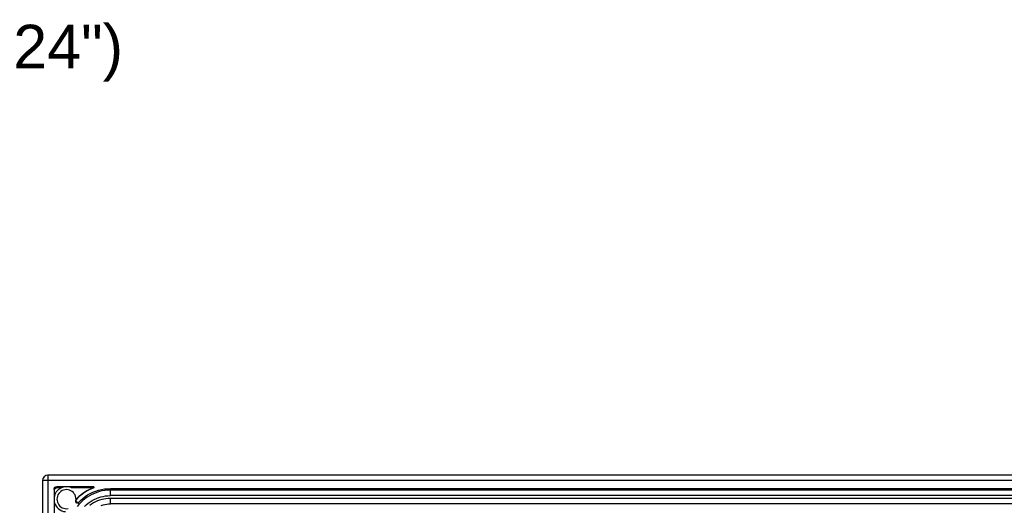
# Model space of a CAD drawing. Extents: x 0 to 1189, y 0 to 841.
# Tile 46 of 53: x 687 to 867, y 489 to 578. Entities that reach past the tile are written whole.
import ezdxf

# ---------------------------------------------------------------- set-up
doc = ezdxf.new("R2010")
doc.units = 0
doc.header["$LTSCALE"] = 65.395
doc.header["$MEASUREMENT"] = 0
doc.layers.get('0').update_dxf_attribs({"linetype": 'CONTINUOUS'})
for name, color, linetype in [('3_ALL_AXES', 7, 'CONTINUOUS'), ('6_ALL_SURFS', 7, 'CONTINUOUS'), ('7_ALL_FEATURES', 7, 'CONTINUOUS')]:
    doc.layers.add(name, color=color, linetype=linetype)
doc.styles.add('TEXTSTYLE_2', font='arial.ttf')

msp = doc.modelspace()

# ---------------------------------------------------------------- linework, layer by layer
at = {"layer": '3_ALL_AXES', "color": 7, "linetype": 'Continuous'}
for p, q in [((692.86123, 491.94047), (692.86123, 316.26158)), ((692.95581, 490.79894), (692.95581, 491.84589)), ((695.15377, 492.43979), (693.36055, 492.43979)), ((692.95581, 318.7065), (692.95581, 489.49555))]:
    msp.add_line(p, q, dxfattribs=at)
msp.add_lwpolyline([(693.52291, 492.27742), (693.63068, 492.27209), (693.74358, 492.26723), (693.86161, 492.26286), (693.98478, 492.25897), (694.11309, 492.25556), (694.24654, 492.25264)], dxfattribs=at)
for start, end in [(66.2650773, 180), (196.5150857, 264.9776083)]:
    msp.add_arc((695.15377, 490.14725), 2.29254, start, end, dxfattribs=at)
at = {"layer": '6_ALL_SURFS', "color": 7, "linetype": 'Continuous'}
msp.add_line((690.75377, 493.54725), (690.75377, 314.65481), dxfattribs=at)
msp.add_arc((691.75377, 493.54725), 1, 90, 180, dxfattribs=at)
at = {"layer": '7_ALL_FEATURES', "color": 7, "linetype": 'Continuous'}
for p, q in [((691.75377, 494.54725), (691.75377, 313.65481)), ((959.64621, 494.54725), (691.75377, 494.54725)), ((960.64621, 493.54725), (690.75377, 493.54725)), ((692.86123, 491.94047), (692.95581, 491.84589)), ((693.36055, 492.43979), (693.52291, 492.27742)), ((700.15231, 492.43979), (695.15377, 492.43979)), ((700.06289, 492.24588), (696.07653, 492.24588)), ((700.12334, 492.2658), (700.06289, 492.24588)), ((700.12334, 492.2658), (700.15231, 492.43979)), ((700.12334, 492.2658), (700.15231, 492.24588)), ((700.15231, 492.43979), (700.15231, 492.24588)), ((702.64029, 492.07523), (703.19314, 492.09494)), ((703.19314, 490.79494), (703.19314, 492.09494)), ((703.19314, 492.09494), (948.20684, 492.09494)), ((948.20684, 491.79494), (703.19314, 491.79494)), ((948.20684, 490.79494), (703.19314, 490.79494)), ((696.83518, 489.61136), (696.87078, 489.57059)), ((697.1634, 490.31601), (696.85315, 489.99148)), ((696.87078, 489.57059), (696.91557, 489.52882)), ((697.49141, 489.26526), (696.87638, 489.83885)), ((697.11334, 490.31168), (696.9006, 490.08729)), ((697.25618, 489.48098), (697.29949, 489.50834)), ((697.29949, 489.50834), (697.34001, 489.54409)), ((697.34001, 489.54409), (697.72762, 489.93325)), ((697.34001, 489.54409), (697.3425, 489.49922)), ((703.19314, 489.29494), (703.19314, 490.29494)), ((948.20684, 490.29494), (703.19314, 490.29494)), ((948.20684, 489.29494), (703.19314, 489.29494))]:
    msp.add_line(p, q, dxfattribs=at)
for points in [[(692.86123, 491.94047), (692.87067, 492.03121), (692.89296, 492.11448), (692.92811, 492.19029), (692.97793, 492.26042), (693.0406, 492.3231), (693.11074, 492.37291), (693.18654, 492.40806), (693.26981, 492.43035), (693.36055, 492.43979)], [(692.95581, 491.84589), (692.96741, 491.9059), (692.98754, 491.96423), (693.01568, 492.01978), (693.05111, 492.07138), (693.09314, 492.1184), (693.14134, 492.16058), (693.1949, 492.19714), (693.2531, 492.22745), (693.3158, 492.25132), (693.38246, 492.2681), (693.45186, 492.27697), (693.52291, 492.27742)], [(703.19314, 491.79494), (702.69217, 491.77862), (702.1933, 491.72971), (701.69809, 491.64828), (701.20806, 491.5344), (700.72561, 491.38853), (700.25369, 491.2114), (699.79471, 491.00377), (699.35038, 490.76652), (698.92257, 490.50069), (698.51306, 490.20735), (698.1236, 489.88782), (697.75593, 489.54347), (697.41176, 489.17577), (697.09247, 488.7864)], [(700.06289, 492.24588), (699.6521, 492.07191), (699.25275, 491.87816), (698.86486, 491.66461), (698.48733, 491.43051), (698.12126, 491.17662), (697.76987, 490.90526), (697.43426, 490.6172), (697.11334, 490.31168)], [(700.15231, 492.24588), (699.73605, 492.07415), (699.33139, 491.88215), (698.93832, 491.66986), (698.55573, 491.4365), (698.18473, 491.18287), (697.82864, 490.91131), (697.48857, 490.62262), (697.1634, 490.31601)], [(697.72762, 489.93325), (698.13722, 490.29232), (698.56881, 490.6213), (699.02467, 490.92155), (699.50252, 491.19171), (699.99551, 491.42765), (700.50375, 491.62878), (701.02714, 491.7957), (701.55848, 491.926), (702.0954, 492.01892), (702.64029, 492.07523)], [(698.46298, 488.8363), (698.78245, 489.13532), (699.12223, 489.41411), (699.47791, 489.66907), (699.84965, 489.89987), (700.23729, 490.10683), (700.6359, 490.28733), (701.04586, 490.44101), (701.46679, 490.56822), (701.8926, 490.66737), (702.32124, 490.73795), (702.75475, 490.78047), (703.19314, 490.79494)], [(696.85315, 489.99148), (696.82091, 489.94736), (696.79728, 489.9015), (696.78228, 489.8539), (696.776, 489.80311), (696.77833, 489.75059), (696.78901, 489.70064), (696.80793, 489.65471), (696.83518, 489.61136)], [(696.91557, 489.52882), (696.96033, 489.49544), (697.00681, 489.47096), (697.05503, 489.45537), (697.10649, 489.44886), (697.15968, 489.45124), (697.21008, 489.462), (697.25618, 489.48098)], [(703.19314, 490.29494), (702.78758, 490.28158), (702.38647, 490.24224), (701.98981, 490.17692), (701.59569, 490.08513), (701.20602, 489.96737), (700.82649, 489.82508), (700.45748, 489.65793), (700.09861, 489.46627), (699.75448, 489.25252), (699.42521, 489.01637)], [(701.52713, 489.02036), (701.85389, 489.11908), (702.18435, 489.19602), (702.51691, 489.25077), (702.85317, 489.28375), (703.19314, 489.29494)]]:
    msp.add_lwpolyline(points, dxfattribs=at)
msp.add_arc((695.15377, 490.14725), 1.75, 349.8499046, 280.1500954, dxfattribs=at)

# ---------------------------------------------------------------- texts
at = {"color": 2, "linetype": 'Continuous', "style": 'TEXTSTYLE_2'}
msp.add_text('T=1.6mm~6mm(0.06"~0.24")', height=8, dxfattribs=at).set_placement((561.25367, 569.03143))

doc.saveas('drawing.dxf')
